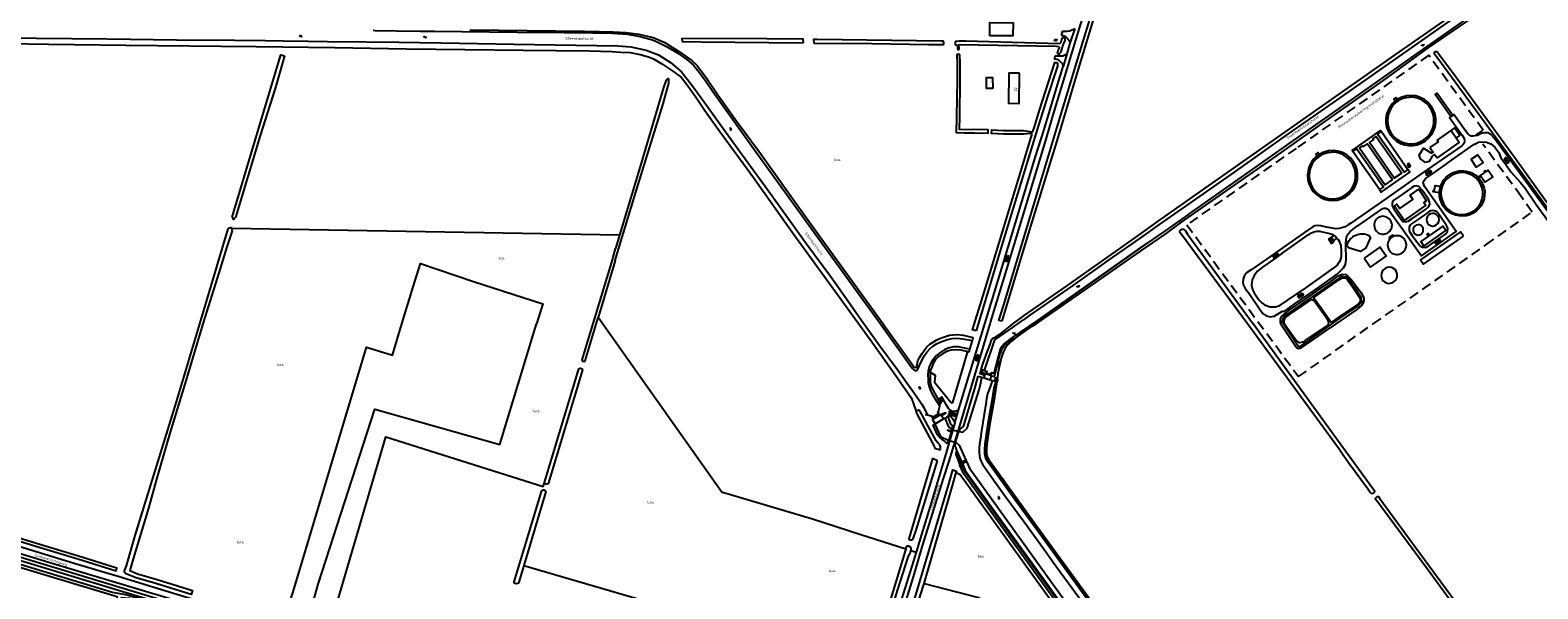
# Model space of a CAD drawing. Extents: x 168875 to 176000, y 513888 to 528000.
# Tile 66 of 106: x 173781 to 175184, y 521753 to 522273. Entities that reach past the tile are written whole.
import ezdxf

# ---------------------------------------------------------------- set-up
doc = ezdxf.new("R2010")
doc.units = 0
doc.header["$MEASUREMENT"] = 0
doc.linetypes.add('LP', pattern=[14, 9, -5])
doc.layers.get('0').update_dxf_attribs({"linetype": 'CONTINUOUS'})
for name, color, linetype in [('BIJGEBOUW', 12, 'CONTINUOUS'), ('CULTUURAANDUIDING', 7, 'CONTINUOUS'), ('DAKRAND', 10, 'CONTINUOUS'), ('FUNCTIE_AANDUIDING', 7, 'CONTINUOUS'), ('HOOFDGEBOUW', 1, 'CONTINUOUS'), ('HUISNUMMER', 7, 'CONTINUOUS'), ('INSTEEK_SLOOT', 72, 'CONTINUOUS'), ('KANT_VERHARDING', 252, 'CONTINUOUS'), ('KANT_WATER', 140, 'CONTINUOUS'), ('KUNSTWERK', 12, 'CONTINUOUS'), ('OVERIGOPSTAL', 12, 'CONTINUOUS'), ('RASTER', 34, 'CONTINUOUS'), ('RIOOLPUT', 7, 'CONTINUOUS'), ('SEMANTIEK', 140, 'CONTINUOUS'), ('sluitlijn_verharding', 7, 'CONTINUOUS'), ('STRAATNAAM', 7, 'CONTINUOUS'), ('TALUD', 34, 'CONTINUOUS'), ('WATERLOOPNAAM', 7, 'CONTINUOUS')]:
    doc.layers.add(name, color=color, linetype=linetype)
doc.styles.add('ISOCP', font='ISOCP.shx', dxfattribs={"height": 1.8})

# ---------------------------------------------------------------- blocks, each defined once
blk = doc.blocks.new('S05')
at = {"color": 0}
for p, q in [((0.1, 0.3), (0.4, 0.6)), ((0.1, -0.2), (0.4, 0.1)), ((0.4, 0.6), (0.7, 0.7)), ((0.4, 0.1), (0.7, 0.2)), ((0.7, 0.7), (1, 0.6)), ((0.7, 0.2), (1, 0.1)), ((1, 0.6), (1.3, 0.4)), ((1, 0.1), (1.4, -0.1)), ((1.3, 0.4), (1.7, 0.1)), ((1.7, 0.1), (2, 0)), ((2, 0), (2.3, 0.2)), ((2.3, 0.2), (2.6, 0.4)), ((1.4, -0.1), (1.7, -0.4)), ((1.7, -0.4), (2, -0.5)), ((2, -0.5), (2.3, -0.3)), ((2.3, -0.3), (2.6, -0.1))]:
    blk.add_line(p, q, dxfattribs=at)
blk = doc.blocks.new('S024')
at = {"color": 0}
for p, q in [((0, 1.2), (6.7, 1.2)), ((0, 0), (6.7, 0)), ((0.2, 1.2), (0.2, 0)), ((1.2, 1.5), (1.2, 1.2)), ((1.2, 0), (1.2, -1.2)), ((2.3, 1.2), (2.3, 0)), ((3.4, 1.5), (3.4, 1.2)), ((3.4, 0), (3.4, -1.2)), ((4.4, 1.2), (4.4, 0)), ((5.4, 1.5), (5.4, 1.2)), ((5.4, 0), (5.4, -1.2)), ((6.5, 1.2), (6.5, 0)), ((0, -1.2), (6.7, -1.2)), ((0.2, -1.2), (0.2, -1.5)), ((2.3, -1.2), (2.3, -1.5)), ((4.4, -1.2), (4.4, -1.5)), ((6.5, -1.2), (6.5, -1.5))]:
    blk.add_line(p, q, dxfattribs=at)
blk = doc.blocks.new('Q28')
at = {"color": 0}
blk.add_lwpolyline([(1, 1), (1, -1), (-1, -1), (-1, 1)], close=True, dxfattribs=at)
blk = doc.blocks.new('S014')
at = {"color": 0}
for p, q in [((0, -0.8), (4.2, 1.7)), ((0, 0.6), (1.8, 1.7)), ((5.1, -1.5), (0, 1.4)), ((2.6, -1.5), (0, 0)), ((1.1, -1.5), (6.1, 1.4)), ((6.1, -0.8), (1.9, 1.7)), ((3.5, -1.5), (6.1, 0)), ((6.1, 0.7), (4.4, 1.7))]:
    blk.add_line(p, q, dxfattribs=at)
blk = doc.blocks.new('S026')
at = {"color": 0}
for p, q in [((0, 0), (4.4, 0)), ((0.2, 0.5), (0.2, 0)), ((1.2, 0), (1.2, -0.5)), ((2.2, 0.5), (2.2, 0)), ((3.2, 0), (3.2, -0.5)), ((4.2, 0.5), (4.2, 0))]:
    blk.add_line(p, q, dxfattribs=at)

msp = doc.modelspace()

# ---------------------------------------------------------------- linework, layer by layer
at = {"layer": 'BIJGEBOUW'}
for points in [[(174674.113, 522268.172), (174674.229, 522280.451), (174695.728, 522280.248), (174695.612, 522267.969), (174674.113, 522268.172)], [(175079.557, 522150.367), (175074.764, 522153.721), (175073.615, 522156.921), (175077.796, 522163.553), (175085.215, 522158.877)], [(175083.5, 522164.1), (175086.543, 522159.822), (175085.215, 522158.877)], [(175090.4, 522154.4), (175088, 522157.774), (175085.637, 522156.093)], [(175062.328, 522148.29), (175064.049, 522145.821), (175065.69, 522146.964), (175063.969, 522149.434), (175062.328, 522148.29)], [(175085.637, 522156.093), (175082.871, 522151.085), (175079.557, 522150.367)], [(175022.546, 522061.186), (175028.293, 522052.881), (175042.875, 522063.089), (175037.149, 522071.389), (175022.546, 522061.186)]]:
    msp.add_lwpolyline(points, dxfattribs=at)
for points in [[(175052.391, 522048.956, 1.0015461), (175039.356, 522041.365)], [(175039.356, 522041.365, 0.97712319), (175052.391, 522048.956)]]:
    msp.add_lwpolyline(points, format="xyb", dxfattribs=at)
at = {"layer": 'DAKRAND'}
for points in [[(174676.8, 522219), (174671, 522219), (174671, 522229.2), (174676.7, 522229.3), (174676.8, 522219)], [(174674.421, 521948.046), (174674.316, 521947.673), (174668.735, 521949.428), (174668.839, 521949.785)], [(174668.839, 521949.785), (174669.441, 521951.862)], [(174669.441, 521951.862), (174669.948, 521953.611)], [(174669.948, 521953.611), (174670.035, 521953.912), (174675.577, 521952.152), (174675.464, 521951.75)], [(174675.464, 521951.75), (174674.421, 521948.046)], [(174629.617, 521930.916), (174628.004, 521929.933), (174629.116, 521928.127), (174630.716, 521929.08), (174629.617, 521930.916)], [(174628.377, 521915.715), (174620.791, 521911.107), (174623.385, 521906.927)], [(174623.385, 521906.927), (174630.972, 521911.535)], [(174629.09, 521914.566), (174628.377, 521915.715)], [(174630.972, 521911.535), (174629.09, 521914.566)]]:
    msp.add_lwpolyline(points, dxfattribs=at)
at = {"layer": 'HOOFDGEBOUW'}
for points in [[(174734.396, 522263.524), (174734.469, 522264.784), (174736.361, 522264.675), (174736.275, 522263.398), (174734.396, 522263.524)], [(174701.801, 522233.202), (174691.801, 522233.298), (174691.399, 522205.298), (174701.399, 522205.202), (174701.801, 522233.202)]]:
    msp.add_lwpolyline(points, dxfattribs=at)
at = {"layer": 'INSTEEK_SLOOT'}
for points in [[(175221.697, 522368.74), (175213.448, 522362.61), (175213.1, 522362.3), (175189.6, 522347.1), (175148.5, 522318.5), (175050.9, 522250.3), (174830.3, 522095.6), (174811.5, 522082), (174745, 522035.3), (174705.7, 522008), (174698.215, 522002.351)], [(174685.32, 522002.551), (174682.595, 522003.122), (174687.2, 522017.9), (174701.3, 522065.5), (174722.5, 522135.8), (174736.6, 522182.2), (174761, 522263.2), (174782.4, 522332.9), (174790.2, 522360.8), (174790.5, 522361.5), (174790.9, 522362), (174791.8, 522362.2), (174792.7, 522362), (174793.1, 522361.2), (174793.2, 522359.9), (174792.9, 522358), (174791.8, 522353.8), (174786.5, 522336.2), (174774.9, 522298.5), (174753.4, 522227.7), (174737.6, 522174.5), (174711.1, 522088), (174689.7, 522017.3), (174685.32, 522002.551)], [(174717.3, 522000), (174772.1, 522038.2), (174814.2, 522067.8), (174837.8, 522084), (174852.5, 522094.7), (174887.5, 522119.3), (174940.6, 522156.1), (174988.8, 522190.3), (175040.8, 522226.7), (175081.8, 522256.5), (175165.1, 522314.1)], [(174190.3, 522273.6), (174297, 522272.4), (174310.6, 522272), (174323.7, 522271.9), (174335.5, 522271.2), (174347.6, 522269.7), (174360.7, 522266.7), (174371.2, 522262.2), (174384.3, 522253.9), (174396.9, 522245.1), (174401.8, 522240.6), (174410.8, 522228.4), (174420.9, 522213.2), (174438.6, 522188.5), (174459, 522160.9), (174501.6, 522101.2), (174525.7, 522067.7), (174574.8, 522000)], [(173720.567, 522261.484), (173798.107, 522260.346), (173870.181, 522259.397), (173958.726, 522258.449), (173991.336, 522258.07), (174064.625, 522257.312), (174131.337, 522255.985), (174239.87, 522254.656), (174301.156, 522254.088), (174322.291, 522253.517), (174330.757, 522253.046), (174339.503, 522252.44), (174348.829, 522250.69), (174356.62, 522248.643), (174361.101, 522246.722), (174368.827, 522242.068), (174379.257, 522235.142), (174386.871, 522229.569), (174391.587, 522223.649), (174400.911, 522210.567), (174408.898, 522198.641), (174422.933, 522179.032), (174454.219, 522136.307), (174491.227, 522084.044), (174513.433, 522053.467), (174562.799, 521985.396), (174587.999, 521950.075), (174601.115, 521930.866), (174605.682, 521918.376)], [(174500.704, 522261.497), (174500.441, 522264.91), (174466.5, 522265.2), (174387.352, 522265.654), (174387.896, 522262.957)], [(174387.896, 522262.957), (174405.4, 522262.6), (174468.3, 522261.8), (174500.704, 522261.497)], [(174631.2, 522261.7), (174631.1, 522262.6), (174630.9, 522263.1), (174629, 522263), (174513.3, 522264.8), (174510.113, 522264.827), (174510.372, 522261.406)], [(174510.372, 522261.406), (174564.4, 522260.9), (174617.3, 522260), (174629, 522259.9), (174630.9, 522260), (174631.2, 522260.3), (174631.2, 522261.7)], [(174742.8, 522260.4), (174744.1, 522263.7), (174744.3, 522265), (174744.2, 522265.8), (174743.5, 522266.2), (174742.8, 522266.3), (174741.8, 522266.1), (174741.2, 522265.5), (174740.9, 522264.8), (174740.1, 522261.9), (174739.4, 522261), (174738.8, 522260.6), (174651.9, 522263.1), (174645.7, 522263.1), (174642.1, 522262.9), (174641.8, 522262.3), (174641.7, 522260.1), (174642.2, 522259.6), (174643.4, 522259.6), (174643.7, 522259.5), (174643.9, 522257.1), (174643.9, 522256.1), (174644.3, 522255.4), (174645, 522255.2), (174645.6, 522255.6), (174645.6, 522256.6), (174645.2, 522259.7), (174645.7, 522260.1), (174736.3, 522258.5), (174737.9, 522258.2), (174738.7, 522257.7), (174738.6, 522256.9), (174737.7, 522255.1), (174737.3, 522253.9), (174736.9, 522252.1), (174737.1, 522251.8), (174738.1, 522251.5), (174739, 522251.5), (174739.9, 522252.2), (174740.6, 522253.6), (174742.8, 522260.4)], [(173969.112, 522099.439), (173980, 522135.7), (174000, 522203), (174014.325, 522250.353), (174017.793, 522249.63)], [(174017.793, 522249.63), (174009, 522219.1), (173995.2, 522175.5), (173972.03, 522099.115)], [(174646.329, 522250.848), (174643.331, 522250.752), (174643.6, 522242.276), (174643.6, 522227.409), (174643.2, 522192.737), (174642.645, 522178.073), (174650.379, 522177.699), (174659.996, 522177.9), (174672.567, 522177.572), (174672.645, 522180.57), (174660.004, 522180.9), (174650.421, 522180.701), (174645.755, 522180.927), (174646.2, 522192.663), (174646.6, 522227.391), (174646.6, 522242.324), (174646.329, 522250.848)], [(174661.489, 521993.632), (174658.11, 521994.536), (174669.2, 522030.4), (174705.7, 522151.3), (174712.6, 522173.9), (174713.3, 522175.8), (174713.3, 522176.5), (174713.2, 522177), (174712.1, 522177.2), (174711.4, 522177.2), (174705.291, 522176.65), (174686.758, 522176.65), (174675.817, 522177.171), (174675.983, 522180.667), (174686.842, 522180.15), (174705.309, 522180.15), (174713.2, 522178.7), (174714.2, 522179.1), (174715.3, 522182.4), (174720.5, 522200), (174734.3, 522242.3), (174734.7, 522243.2), (174735.6, 522243.4), (174736.3, 522243.4), (174736.8, 522242.9), (174737.2, 522242.1), (174737.2, 522241.2), (174737, 522239.9), (174736.2, 522237.2), (174727.9, 522211.6), (174718.3, 522180.8), (174686.3, 522076.3), (174661.489, 521993.632)], [(175196.8, 522107.7), (175196.8, 522107.1), (175196.5, 522106.6), (175195.9, 522106.2), (175194.5, 522106.2), (175193.9, 522106.7), (175191.7, 522109.4), (175123.2, 522203.1), (175090.9, 522246.9), (175088, 522251), (175087.8, 522251.6), (175087.8, 522252.2), (175088.3, 522253.1), (175088.9, 522253.4), (175089.8, 522253.4), (175090.8, 522253), (175091.7, 522251.8), (175093.2, 522249.4), (175105.5, 522232.9), (175128.1, 522201.9), (175163.2, 522154.1), (175191, 522115.5), (175194.8, 522110.5), (175196.8, 522107.7)], [(174374.9, 522221.5), (174375.486, 522224.392), (174375.371, 522228.07), (174374.108, 522228.07), (174372.966, 522226.706), (174372.2, 522225.4), (174370.5, 522220), (174349.6, 522149.5), (174329.535, 522082.533)], [(174325.5, 522059.1), (174328.452, 522069.696), (174346.8, 522129.6), (174370.1, 522204.8), (174373.8, 522218.4), (174374.9, 522221.5), (174374.909, 522221.544)], [(173938.8, 522000), (173965.16, 522088.417)], [(173965.16, 522088.417), (173966.238, 522089.28), (173967.088, 522089.666), (173967.939, 522089.666), (173968.325, 522089.28), (173968.563, 522088.784)], [(173968.563, 522088.784), (173968.951, 522086.683)], [(173969.112, 522099.439), (173969.61, 522097.784), (173970.156, 522097.457), (173970.811, 522097.566), (173971.248, 522098.33), (173972.03, 522099.115)], [(175000, 521882.2), (174913.8, 522000), (174851.6, 522084.4), (174850.8, 522085.8), (174850.8, 522086.5), (174852.2, 522087.8), (174852.8, 522088.1), (174853.6, 522088.3), (174854.6, 522088.1), (174855.2, 522087.7), (174856.1, 522086.5), (174858, 522083.5), (174919.1, 522000)], [(173968.951, 522086.683), (173964.1, 522071.6), (173956.7, 522047.5), (173941.6, 522000)], [(174329.535, 522082.533), (174325.87, 522070.302)], [(174322.9, 522060.5), (174294.311, 521966.621), (174294.656, 521965.868), (174295.068, 521965.504), (174295.727, 521965.239), (174296.572, 521965.19), (174297.083, 521965.328), (174297.471, 521965.657), (174309.564, 522005.972)], [(174322.9, 522060.5), (174323.161, 522060.957), (174325.87, 522070.302)], [(174325.5, 522059.1), (174309.564, 522005.972)], [(173941.6, 522000), (173925.9, 521947.2), (173911, 521898.3), (173898.6, 521855.6), (173891.3, 521828.6), (173876.8, 521781.3), (173873.869, 521770.433), (173881.044, 521767.595), (173899.182, 521762.214), (173932.127, 521751.964), (173930.939, 521748.144), (173898.018, 521758.386), (173879.756, 521763.805), (173869.989, 521767.562), (173869.344, 521768.529), (173869.1, 521768.7), (173868.9, 521769.3), (173868.8, 521770.1), (173869.5, 521771.7), (173870.7, 521774.9), (173878.9, 521803.2), (173917.1, 521927.4), (173938.8, 522000)], [(174574.8, 522000), (174575.977, 521998.174), (174601.639, 521962.817), (174603.281, 521960.081), (174604.483, 521959.523), (174605.624, 521959.744), (174606.133, 521960.685), (174607.115, 521965.739), (174608.537, 521968.614), (174610.731, 521972.173), (174615.284, 521978.514), (174618.165, 521981.041), (174624.873, 521985.275), (174628.233, 521986.821), (174633.876, 521988.756), (174636.622, 521989.463), (174640.255, 521989.92), (174644.151, 521990.018), (174649.303, 521989.454), (174658.617, 521987.224)], [(174666.196, 521957.478), (174667.843, 521963.37), (174672.029, 521974.541), (174674.598, 521981.638), (174675.498, 521984.766), (174676.931, 521986.65), (174679.825, 521988.086), (174684.109, 521990.681), (174693.43, 521998.117), (174698.215, 522002.351)], [(174696.803, 521985.723), (174700.813, 521988.85), (174713.391, 521997.776), (174717.3, 522000)], [(175000, 521882.2), (175008, 521871.1), (175025.7, 521847.2), (175028.1, 521843.6), (175029.2, 521842.3), (175030.4, 521842.5), (175031.4, 521842.8), (175032.1, 521843.3), (175032.5, 521844.1), (175000, 521888.4), (174919.1, 522000)], [(174653.272, 521974.107), (174651.5, 521974.564), (174647.177, 521975.449), (174642.65, 521975.864), (174638.08, 521975.603), (174633.885, 521974.307), (174629.703, 521971.868), (174625.887, 521969.278), (174623.575, 521966.912), (174621.793, 521963.722), (174620.018, 521959.908), (174618.604, 521956.306), (174618.582, 521955.007)], [(174696.803, 521985.723), (174694.118, 521983.524), (174690.93, 521980.474), (174688.828, 521977.955), (174687.298, 521975.443), (174685.832, 521971.841), (174684.678, 521968.242), (174682.348, 521958.445), (174681.517, 521953.863), (174681.152, 521949.915), (174680.316, 521949.795), (174679.228, 521949.471), (174678.927, 521948.532), (174678.82, 521946.819)], [(174654.787, 521973.718), (174653.272, 521974.107)], [(174259.578, 521852.564), (174291.779, 521958.306), (174292.232, 521958.614), (174292.762, 521958.798), (174293.21, 521958.849), (174293.882, 521958.665), (174294.279, 521958.39), (174295.005, 521957.434), (174263.181, 521851.339), (174263.007, 521851.223), (174261.676, 521850.863), (174260.831, 521850.899), (174260.256, 521851.223), (174259.77, 521852.014), (174259.578, 521852.564)], [(174618.582, 521955.007), (174618.542, 521952.616), (174618.673, 521945.757), (174619.654, 521941.715), (174622.795, 521935.256), (174628.104, 521926.072)], [(174647.007, 521903.374), (174648.053, 521903.432), (174649.547, 521904.592), (174650.306, 521906.368), (174660.263, 521940.002), (174663.241, 521951.508)], [(175081.53, 521303.36), (175081.901, 521305.849), (175081.108, 521309.155), (175058.009, 521340.972), (175039.832, 521365.487), (175014.103, 521400.358), (174985.607, 521439.267), (174948.287, 521491.05), (174903.129, 521553.005), (174867.033, 521602.827), (174833.869, 521648.618), (174793.972, 521703.594), (174764.358, 521744.241), (174719.57, 521805.946), (174698.53, 521834.829), (174672.735, 521870.741), (174670.43, 521874.652), (174669.514, 521878.41), (174669.342, 521883.164), (174669.864, 521888.347), (174672.994, 521909.445), (174676.768, 521932.201), (174678.088, 521940.502), (174679.996, 521946.492)], [(175081.901, 521305.849), (175081.917, 521309.743), (175058.815, 521341.563), (175040.636, 521366.082), (175014.908, 521400.951), (174986.416, 521439.855), (174949.097, 521491.637), (174903.938, 521553.593), (174867.843, 521603.414), (174834.679, 521649.205), (174794.781, 521704.183), (174765.167, 521744.829), (174720.379, 521806.534), (174699.34, 521835.415), (174673.573, 521871.288), (174671.366, 521875.032), (174670.509, 521878.547), (174670.344, 521883.132), (174670.857, 521888.223), (174673.982, 521909.29), (174677.742, 521931.963), (174679.286, 521940.835), (174679.996, 521946.492)], [(175081.901, 521305.849), (175082.645, 521310.271), (175059.541, 521342.096), (175041.359, 521366.617), (175015.633, 521401.484), (174987.144, 521440.384), (174949.826, 521492.165), (174904.666, 521554.122), (174868.572, 521603.942), (174835.408, 521649.733), (174795.509, 521704.712), (174765.895, 521745.359), (174721.107, 521807.064), (174700.07, 521835.943), (174674.328, 521871.78), (174672.209, 521875.374), (174671.405, 521878.671), (174671.246, 521883.103), (174671.75, 521888.112), (174674.871, 521909.15), (174678.619, 521931.749), (174680.981, 521946.217)], [(174628.195, 521885.687), (174627.552, 521887.446), (174625.921, 521889.194), (174624.285, 521891.358), (174622.324, 521894.662), (174609.001, 521918.985), (174608.37, 521919.602), (174607.278, 521919.642), (174606.349, 521919.111), (174605.682, 521918.376), (174605.638, 521917.648), (174606.439, 521915.786), (174622.53, 521885.724), (174622.892, 521884.296), (174628.049, 521882.808)], [(174634.458, 521888.36), (174631.773, 521890.977), (174629.31, 521892.767), (174627.159, 521894.51), (174626.105, 521895.745), (174625.468, 521896.933), (174621.492, 521905.836), (174623.008, 521906.663)], [(174623.008, 521906.663), (174623.412, 521906.884), (174623.385, 521906.927)], [(174634.867, 521914.065), (174634.937, 521913.878)], [(174634.937, 521913.878), (174637.623, 521906.64), (174639.492, 521905.205)], [(174628.049, 521882.808), (174628.119, 521883.243), (174628.195, 521885.687)], [(174641.709, 521885.696), (174642.329, 521884.871), (174642.62, 521884.085), (174643.388, 521881.671)], [(174642.078, 521889.861), (174642.829, 521889.67), (174645.566, 521887.335), (174651.836, 521873.201)], [(174642.756, 521881.197), (174642.44, 521878.354), (174645.519, 521870.377), (174646.012, 521868.502), (174648.677, 521862.28), (174675.556, 521824.904), (174727.251, 521753.371), (174772.009, 521691.128), (174792.265, 521663.137), (174815.753, 521630.574), (174844.187, 521590.926), (174871.05, 521554.197), (174899.693, 521514.571), (174923.982, 521481.313), (174952.844, 521441.692), (174991.765, 521388.095), (175015.786, 521354.56), (175035.269, 521326.78), (175058.688, 521294.493), (175061.968, 521294.915)], [(174643.388, 521881.671), (174642.756, 521881.197), (174647.85, 521869.29), (174650.429, 521863.269), (174677.179, 521826.074), (174728.873, 521754.541), (174773.631, 521692.298), (174793.886, 521664.309), (174817.377, 521631.742), (174845.807, 521592.099), (174872.668, 521555.373), (174901.311, 521515.746), (174925.597, 521482.491), (174954.461, 521442.869), (174993.387, 521389.265), (175017.418, 521355.717), (175036.897, 521327.942), (175060.307, 521295.667), (175061.968, 521294.915)], [(174643.388, 521881.671), (174648.77, 521869.683), (174651.305, 521863.764), (174677.99, 521826.659), (174729.684, 521755.126), (174774.442, 521692.883), (174794.696, 521664.894), (174818.189, 521632.326), (174846.617, 521592.686), (174873.477, 521555.961), (174902.12, 521516.334), (174926.405, 521483.081), (174955.27, 521443.457), (174994.198, 521389.85), (175018.234, 521356.295), (175037.711, 521328.522), (175061.117, 521296.254), (175061.968, 521294.915)], [(174597.632, 521710.731), (174597.088, 521709.277), (174596.345, 521708.214), (174595.139, 521708.152), (174594.029, 521708.543), (174593.623, 521708.991), (174593.617, 521709.594), (174593.954, 521711.106), (174598.544, 521724.521), (174623.429, 521809.262), (174635.535, 521850.095), (174639.795, 521864.223), (174643.167, 521862.876)], [(174625.373, 521872.627), (174620.825, 521874.829), (174598.823, 521800.169), (174598.989, 521799.339), (174600.085, 521798.936), (174601.746, 521799.111), (174602.672, 521799.901), (174605.436, 521808.143), (174625.373, 521872.627)], [(174643.167, 521862.876), (174642.839, 521861.768)], [(174652.722, 521871.377), (174655.072, 521865.891), (174681.478, 521829.173), (174733.172, 521757.64), (174777.93, 521695.399), (174798.182, 521667.412), (174821.679, 521634.836), (174850.1, 521595.208), (174876.954, 521558.49), (174905.598, 521518.862), (174929.879, 521485.614), (174958.747, 521445.986), (174997.686, 521392.365), (175021.742, 521358.782), (175041.212, 521331.019), (175064.597, 521298.779), (175066, 521296.92)], [(173581.749, 521857.741), (173581.009, 521855.353), (173600.535, 521849.305), (173664.938, 521829.904), (173706.74, 521817.203), (173747.739, 521805.003), (173790.338, 521792.004), (173825.334, 521781.505), (173861.066, 521770.358), (173861.81, 521772.744), (173826.066, 521783.895), (173791.062, 521794.396), (173748.461, 521807.397), (173707.46, 521819.597), (173665.662, 521832.296), (173601.265, 521851.695), (173581.749, 521857.741)], [(174612.963, 521758.568), (174638.919, 521848.52), (174642.839, 521861.768)], [(173863.592, 521738.127), (173866.303, 521745.581), (173873.451, 521744.777), (173899.222, 521736.95), (173925.016, 521729.273), (173925.766, 521731.528), (173870.012, 521748.01), (173857.537, 521750.224), (173724.358, 521790.434), (173539.055, 521846.685), (173538.41, 521844.432), (173723.694, 521788.027), (173861.91, 521746.403), (173856.989, 521729.713)], [(174240.372, 521775.295), (174235.43, 521758.818), (174234.425, 521758.361), (174233.363, 521758.293), (174232.391, 521758.542), (174231.917, 521758.881), (174231.555, 521759.401), (174231.37, 521759.935), (174257.238, 521844.882), (174257.854, 521845.319), (174258.487, 521845.591), (174259.39, 521845.613), (174260.046, 521845.274), (174260.769, 521844.528), (174261.017, 521844.122), (174240.372, 521775.295)], [(175245.506, 521553.39), (175242.27, 521551.221), (175226.9, 521572.9), (175202, 521606.7), (175174.2, 521644.7), (175144.5, 521685.6), (175081.1, 521772.2), (175033.4, 521836.6), (175033, 521837.3), (175033, 521837.9), (175034.6, 521839.3), (175035.1, 521839.5), (175035.7, 521839.3), (175036.8, 521838), (175074.4, 521786.7), (175162.5, 521667), (175229.1, 521575.4), (175245.506, 521553.39)], [(174595.972, 521790.64), (174596.455, 521792.605), (174597.098, 521793.567), (174598.506, 521793.531), (174600.074, 521792.591), (174600.64, 521791.19), (174600.656, 521789.682), (174600.579, 521789.155)], [(174595.972, 521790.64), (174567.613, 521697.282), (174567.578, 521694.858), (174569.39, 521694.575), (174570.744, 521694.94), (174571.635, 521696.256), (174574.449, 521706.437), (174581.012, 521728.567), (174588.359, 521752.817), (174598.11, 521782.871), (174599.039, 521785.444), (174599.88, 521786.809), (174600.42, 521788.071), (174600.579, 521789.155)], [(174597.632, 521710.731), (174598.655, 521713.465), (174612.105, 521755.594), (174612.963, 521758.568)]]:
    msp.add_lwpolyline(points, dxfattribs=at)
at = {"layer": 'KANT_VERHARDING'}
for points in [[(174650.403, 521919.779), (174674.5, 522000), (174674.8, 522001.2), (174689.8, 522051), (174725.6, 522168.9), (174733.8, 522196.4), (174754.2, 522264.1), (174781.7, 522354.5), (174788.6, 522376.5), (174795.4, 522399.5), (174806.6, 522436.2)], [(174741.801, 522272.369), (174743.7, 522272.3), (174746.2, 522272.4), (174748.7, 522272.8), (174753.2, 522274.9)], [(174753.2, 522274.9), (174748.6, 522261.2)], [(174740.546, 522268.631), (174741.5, 522268.6), (174744.2, 522267.7), (174746.4, 522265.7), (174748, 522263.7), (174748.6, 522262.3), (174748.6, 522261.2)], [(174748.6, 522261.2), (174745.8, 522251.5)], [(174742.3, 522239.7), (174741.9, 522241.6), (174740.9, 522243.1), (174739.1, 522244.9), (174736.8, 522246), (174733.894, 522246.5)], [(174734.811, 522249.614), (174742.2, 522249.4), (174744.6, 522250.6), (174745.8, 522251.5)], [(174745.8, 522251.5), (174742.3, 522239.7)], [(174645.622, 521921.897), (174669.5, 522000), (174685.3, 522051.8), (174716.7, 522155.9), (174724.6, 522180.8), (174737.2, 522222.5), (174742.3, 522239.7)], [(175103.067, 522192.947), (175102, 522192.2), (175113.6, 522175.6), (175115.5, 522172.6), (175115.9, 522170.8), (175115.7, 522168.9), (175114.6, 522167.1), (175113.2, 522165.8), (175076.4, 522140.2), (175042.7, 522116.5), (175010, 522093.8), (175007.6, 522092.1), (175004.9, 522090.5), (175001.8, 522089.4), (174999, 522088.7), (174996.4, 522088.6), (174987.3, 522090.1), (174982.2, 522091.2), (174978.9, 522091.6), (174976.5, 522091.2), (174974.6, 522090.4), (174970.1, 522087.4), (174932.4, 522060.8), (174917.2, 522050.4), (174913.1, 522047.5), (174910.7, 522044.3), (174910, 522041.6), (174909.6, 522038.8), (174909.9, 522036.6), (174911.8, 522033.1), (174915.3, 522028.3), (174925.1, 522014), (174928.2, 522009.8), (174931.4, 522007.5), (174935, 522006.7), (174938.7, 522007.1), (174946.4, 522012), (174948.1, 522011.5), (174958.3, 522018.9), (174976.9, 522031.8), (174997.2, 522046.2), (175000.2, 522049.1), (175003.3, 522052.3), (175005.1, 522055.3), (175005.8, 522059.7), (175005.4, 522074.2), (175005.6, 522078.9), (175006.8, 522082.6), (175009.5, 522085.9), (175014.7, 522089.9)], [(175104.838, 522194.187), (175103.067, 522192.947)], [(175269.3, 522000), (175143.6, 522172.5), (175140.3, 522176.2), (175137.4, 522177.7), (175134.4, 522177.7), (175131.4, 522177.3), (175127.9, 522175.5), (175125.9, 522174.9), (175123.7, 522174.6), (175122, 522174.8), (175120.4, 522175.4), (175118.8, 522176.9), (175116.8, 522179.6), (175106, 522195), (175104.838, 522194.187)], [(175014.7, 522089.9), (175022.5, 522095.2), (175037.9, 522106.2), (175039.7, 522107.4), (175041, 522107.7), (175042.7, 522107.6), (175044, 522107), (175045.5, 522105.9), (175057, 522089.9), (175075.9, 522063.3), (175108.2, 522085.9), (175078.7, 522128), (175077.9, 522129.6), (175077.5, 522131.7), (175078.2, 522133.6), (175079.6, 522135.4), (175086.9, 522140.4), (175109.9, 522156.8), (175124.4, 522166.9), (175129, 522169.3), (175132.3, 522169.6), (175136.4, 522169.2), (175140.2, 522167.5), (175144.1, 522164.4), (175147.7, 522159.4), (175149.1, 522156.2), (175149.7, 522154.5), (175151.6, 522152.1), (175154.2, 522148.5), (175159, 522141.5), (175167.8, 522131.7), (175172.3, 522126.2), (175182.5, 522111.1), (175263.4, 522000)], [(175083.5, 522111.6), (175083.4, 522113.6), (175082.3, 522116), (175076.3, 522124.6), (175073.2, 522128), (175071, 522128.6), (175069.1, 522128.3), (175066.4, 522126.5), (175054.8, 522118.3), (175050.2, 522115.3), (175048.9, 522113.7), (175048.4, 522112), (175048.4, 522110), (175050, 522107.1), (175056.9, 522097.2), (175058.5, 522095.4), (175060.7, 522095.1), (175063.3, 522095.7), (175066.8, 522097.8), (175079.6, 522106.6), (175082.7, 522109.4), (175083.5, 522111.6)], [(175100.2, 522089.1), (175099.2, 522091.5), (175092.6, 522101.2), (175090.1, 522104.2), (175088, 522105.3), (175085.7, 522105.5), (175083.3, 522104.8), (175080.4, 522102.8), (175073, 522097.4), (175066.5, 522093.2), (175065.2, 522091.8), (175064.4, 522090.4), (175064.2, 522088.4), (175064.4, 522086.7), (175066.9, 522082.7), (175072.6, 522075), (175074.8, 522072.3), (175076.8, 522071.3), (175079.3, 522071.2), (175081.8, 522072.1), (175098.2, 522083.6), (175099.9, 522085.9), (175100.2, 522089.1)], [(174945.796, 522065.442), (174970.275, 522082.81)], [(174981.842, 522086.377), (174982.037, 522086.068), (174990.414, 522084.104)], [(174997.161, 522079.933), (174993.467, 522077.261), (174994.065, 522076.371), (174992.18, 522074.993), (174989.463, 522078.74), (174994.448, 522082.282)], [(175000.182, 522073.976), (175000.627, 522074.024), (175001.099, 522066.638)], [(175028.478, 522080.478), (175023.897, 522070.715), (175019.009, 522067.432), (175007.938, 522070.968), (175006.473, 522073.098), (175006.472, 522073.099)], [(175027.129, 522082.433), (175027.128, 522082.433), (175028.481, 522080.491)], [(174945.796, 522065.442), (174939, 522060.7), (174927.9, 522052.8), (174923.3, 522049.2), (174920.1, 522045.2), (174919.37, 522043.413)], [(174995.935, 522053.358), (174965.328, 522031.872)], [(174919.37, 522043.413), (174918.3, 522041), (174917.7, 522036.2), (174918.4, 522031.9), (174920.1, 522028.8), (174924.5, 522022.3), (174927.1, 522019.5), (174929.7, 522017.8), (174935, 522016), (174939.9, 522015.8), (174944, 522017.1), (174965.328, 522031.872)], [(174586.743, 521711.356), (174603.89, 521767.802), (174611.526, 521793.361), (174618.052, 521814.185), (174630.607, 521855.375), (174636.182, 521872.411), (174638.652, 521880.304), (174646.163, 521905.128), (174650.403, 521919.779)], [(174645.012, 521919.881), (174642.886, 521918.962), (174640.657, 521918.521), (174638.678, 521918.81), (174637.056, 521919.779), (174635.687, 521921.374), (174633.834, 521924.315), (174629.484, 521932.061), (174626.647, 521930.157), (174628.608, 521926.854), (174628.104, 521926.072)], [(174641.451, 521908.104), (174645.012, 521919.881)], [(174645.012, 521919.881), (174645.622, 521921.897)], [(174641.451, 521908.104), (174640.501, 521904.961), (174631.697, 521873.925), (174618.542, 521830.524), (174610.462, 521804.157), (174605.538, 521787.557)], [(174628.377, 521915.715), (174630.334, 521916.737), (174631.992, 521917.226), (174633.187, 521917.347), (174629.09, 521914.566)], [(174634.867, 521914.065), (174636.228, 521914.938), (174637.796, 521914.176), (174640.015, 521911.031), (174641.451, 521908.104)], [(173536.39, 521851.09), (174019.869, 521704.735)], [(173581.7, 521849.7), (173592.6, 521846.6), (173616.8, 521839.2), (173645.1, 521830.8), (173687.5, 521817.9), (173777.6, 521790.9), (173822.9, 521777.1), (173862.9, 521765.2), (173895.1, 521755.3), (173935.9, 521742.9), (173968.7, 521733.2), (173998.369, 521723.922)], [(173576.73, 521845.11), (173591.6, 521840.9), (173640.4, 521826.2), (173676.2, 521815.1), (173707.6, 521805.9), (173758.6, 521790.3), (173802.5, 521777), (173885.2, 521752.3), (173930.1, 521739), (173991.052, 521719.868)], [(173578.61, 521841.5), (174027.41, 521705.62)], [(174605.538, 521787.557), (174603.121, 521779.405), (174595.302, 521754.622), (174591.433, 521741.942), (174586.228, 521724.65), (174576.546, 521692.687), (174565.604, 521656.138), (174558.105, 521632.037), (174551.367, 521609.091)]]:
    msp.add_lwpolyline(points, dxfattribs=at)
for points in [[(174970.275, 522082.81, -0.17246824), (174981.842, 522086.377)], [(174990.414, 522084.104, -0.14282488), (174997.14, 522079.927)], [(174997.14, 522079.927, -0.14112642), (175000.182, 522073.976)], [(175006.472, 522073.099, -0.47024614), (175027.129, 522082.433)], [(175001.099, 522066.638, -0.24549036), (174995.935, 522053.358)]]:
    msp.add_lwpolyline(points, format="xyb", dxfattribs=at)
at = {"layer": 'KANT_WATER'}
for points in [[(175016.8, 522213), (175071.9, 522251.6), (175094.5, 522267.6), (175136.9, 522297.3), (175188, 522333.4), (175250.1, 522376.9), (175317.6, 522424.7), (175340.2, 522440.6), (175379.9, 522468.5), (175463.5, 522527.4)], [(175129.6, 522301.7), (175090, 522273.8), (175057.7, 522251), (174999.9, 522210.5), (174950, 522175.6), (174904.5, 522143.5), (174856.1, 522109.5), (174831.8, 522092.5), (174816.4, 522081.7), (174784.9, 522059.5), (174751.2, 522035.9), (174710.3, 522007.4), (174705.469, 522003.895)], [(173271.3, 522273.264), (173280.5, 522271.6), (173291.6, 522271.6), (173324.7, 522271.4), (173366.7, 522270.8), (173430.9, 522270.2), (173503.5, 522269.2), (173577.3, 522268.3), (173642.3, 522267.6), (173727.3, 522266.7), (173786.5, 522266), (173852.6, 522265.2), (173917.3, 522264.4), (173971.1, 522264), (174000, 522263.6)], [(174100.1, 522273.5), (174102.2, 522273.1), (174122, 522272.7), (174143.9, 522272.4), (174156.9, 522272.4), (174234.3, 522271.5), (174278.4, 522271.1), (174304.3, 522270.8), (174323, 522270.5), (174337, 522269.5), (174348.8, 522267.6), (174360.2, 522264.3), (174365.9, 522261.9), (174373.8, 522257.9), (174383.9, 522251.9), (174392.2, 522246), (174398.3, 522240.7)], [(174000, 522263.6), (174016.8, 522263.4), (174039.9, 522263), (174057.9, 522262.9), (174093.8, 522262.5), (174124.5, 522262.2), (174143.5, 522262), (174163.9, 522261.7), (174231.1, 522260.4), (174288.9, 522259.3), (174327.9, 522258.7), (174340.1, 522257.9), (174354.3, 522254.7), (174365.7, 522250.5), (174376.9, 522243.2), (174387.2, 522234.6), (174397.1, 522222), (174410.3, 522203.6), (174424.5, 522184.1), (174443.9, 522157.1), (174469.7, 522121.6), (174503.5, 522074.6), (174525.7, 522044.3), (174544.3, 522018.1), (174554.395, 522003.845)], [(174398.3, 522240.7), (174403.7, 522234.2), (174409.7, 522226), (174416.4, 522216.3), (174454.3, 522163.3), (174495.3, 522106.3), (174524.6, 522065.9), (174551.7, 522028.5), (174572.3, 522000)], [(174859.4, 522102.2), (174908.3, 522136.6), (174956.6, 522170.6), (175016.8, 522213)], [(174859.4, 522102.2), (174836.2, 522085.9), (174819.5, 522074.4)], [(174819.5, 522074.4), (174759.9, 522032.4), (174718.008, 522002.912)], [(174718.008, 522002.912), (174819.5, 522074.4)], [(174554.395, 522003.845), (174570.872, 521980.958), (174587.766, 521957.868), (174597.005, 521945.293), (174601.97, 521938.334), (174606.301, 521932.251), (174609.049, 521928.228), (174610.85, 521925.338), (174612.704, 521922.241), (174614.353, 521918.934), (174616.081, 521915.291)], [(174669.202, 521956.741), (174678.818, 521985.157), (174691.81, 521994.244), (174705.469, 522003.895)], [(174572.3, 522000), (174583.3, 521984.843), (174601.944, 521958.813), (174603.262, 521957.165), (174604.621, 521956.505), (174605.452, 521956.514), (174606.641, 521957.047), (174607.863, 521959.244), (174609.078, 521962.116), (174610.09, 521964.466), (174611.612, 521967.757), (174613.294, 521970.635), (174615.545, 521973.779), (174618.213, 521976.72), (174621.146, 521979.352), (174624.448, 521981.417), (174628.375, 521983.437), (174634.847, 521985.592), (174639.098, 521986.472), (174643.514, 521986.626), (174648.82, 521986.167), (174657.859, 521984.553)], [(174695.015, 521987.097), (174718.008, 522002.912)], [(174655.606, 521976.607), (174644.645, 521978.638), (174640.591, 521978.643), (174636.288, 521977.656), (174632.356, 521976.155), (174628.433, 521973.824), (174624.417, 521970.504), (174621.444, 521966.885), (174619.146, 521963.376), (174617.677, 521960.033), (174616.679, 521956.436), (174616.513, 521952.744), (174616.617, 521948.172), (174616.859, 521945.264), (174617.578, 521941.426), (174619.505, 521936.511), (174622.103, 521932.02), (174627.44, 521923.513)], [(174678.056, 521954.026), (174683.908, 521976.382), (174685.792, 521979.729), (174686.872, 521980.729), (174689.652, 521983.047), (174694.959, 521987.058), (174695.015, 521987.097)], [(174645.123, 521899.776), (174648.878, 521899.378), (174652.994, 521903.01), (174664.123, 521938.631), (174664.768, 521941.289), (174665.66, 521945.145), (174666.349, 521948.531), (174666.637, 521950.462)], [(174676.379, 521947.5), (174675.535, 521945.103), (174674.276, 521941.556), (174673.326, 521938.271), (174672.014, 521934.878), (174671.078, 521930.346), (174670.3, 521925.658), (174666.075, 521898.796), (174665.36, 521893.314), (174664.609, 521888.029), (174664.24, 521884.658), (174664.177, 521880.988), (174664.569, 521876.921), (174665.149, 521874.213), (174665.977, 521871.859), (174667.409, 521869.41), (174669.5, 521866.315), (174671.492, 521863.219), (174673.835, 521860.076), (174677.505, 521854.986), (174689.432, 521838.418), (174706.145, 521815.717), (174721.488, 521794.358), (174736.066, 521774.098), (174750.767, 521754.04), (174784.631, 521707.585)], [(174623.008, 521906.663), (174628.19, 521895.135), (174636.067, 521891.544)], [(174632.11, 521912.207), (174635.727, 521904.166), (174639.053, 521901.394)], [(174636.067, 521891.544), (174642.078, 521889.861)], [(174639.053, 521901.394), (174645.123, 521899.776)], [(174652.44, 521871.969), (174652.722, 521871.377)]]:
    msp.add_lwpolyline(points, dxfattribs=at)
at = {"layer": 'KUNSTWERK'}
for points in [[(174654.787, 521973.718), (174655.606, 521976.607)], [(174655.606, 521976.607), (174657.859, 521984.553)], [(174657.859, 521984.553), (174658.617, 521987.224)], [(174663.241, 521951.508), (174666.637, 521950.462)], [(174666.637, 521950.462), (174668.839, 521949.785)], [(174667.508, 521957.224), (174669.202, 521956.741)], [(174669.202, 521956.741), (174671.355, 521956.128), (174670.749, 521954.615), (174675.392, 521953.057), (174675.841, 521954.673), (174678.056, 521954.026)], [(174674.421, 521948.046), (174676.379, 521947.5)], [(174676.379, 521947.5), (174678.82, 521946.819)], [(174678.056, 521954.026), (174679.137, 521953.711)], [(174678.82, 521946.819), (174679.049, 521946.756)], [(174679.049, 521946.756), (174680.981, 521946.217)], [(174616.081, 521915.291), (174619.447, 521914.375), (174619.705, 521914.533), (174620.608, 521912.881), (174626.645, 521916.693), (174625.744, 521918.19), (174626.208, 521918.559), (174627.44, 521923.513)], [(174627.44, 521923.513), (174628.034, 521925.9), (174628.104, 521926.072)], [(174613.991, 521915.859), (174616.081, 521915.291)], [(174630.972, 521911.535), (174632.11, 521912.207)], [(174632.11, 521912.207), (174634.937, 521913.878)], [(174639.053, 521901.394), (174639.136, 521901.676), (174639.492, 521905.205)], [(174634.458, 521888.36), (174636.067, 521891.544)], [(174636.067, 521891.544), (174636.234, 521891.874), (174639.053, 521901.394)], [(174642.078, 521889.861), (174645.123, 521899.776)], [(174645.123, 521899.776), (174645.234, 521900.137), (174647.007, 521903.374)], [(174641.709, 521885.696), (174642.078, 521889.861)], [(174649.847, 521872.297), (174649.188, 521871.997), (174649.753, 521870.796), (174650.64, 521871.183)], [(174650.4, 521872.548), (174649.847, 521872.297)], [(174651.836, 521873.201), (174650.4, 521872.548)], [(174650.4, 521872.548), (174650.793, 521871.25)], [(174650.64, 521871.183), (174650.793, 521871.25)], [(174650.793, 521871.25), (174652.44, 521871.969)], [(174651.836, 521873.201), (174651.919, 521873.239), (174652.502, 521871.996), (174652.44, 521871.969)]]:
    msp.add_lwpolyline(points, dxfattribs=at)
at = {"layer": 'OVERIGOPSTAL'}
for points in [[(175103, 522180), (175090.4, 522171.1), (175091.4, 522169.6), (175083.5, 522164.1)], [(175090.4, 522154.4), (175110.9, 522168.7), (175107.928, 522172.952)], [(175107.928, 522172.952), (175111.452, 522175.416), (175106.524, 522182.464), (175103, 522180)], [(175107.928, 522172.952), (175103, 522180)], [(175121.889, 522153.221), (175128.255, 522157.499), (175133.102, 522150.287), (175126.736, 522146.009), (175121.889, 522153.221)], [(175128.557, 522136.457), (175134.9, 522140.9), (175134.2, 522142), (175135.2, 522142.7), (175136, 522141.6), (175138, 522143), (175142.1, 522136.9), (175134.7, 522131.9), (175131.3, 522136.9), (175129.307, 522135.506)], [(175129.307, 522135.506), (175128.557, 522136.457)], [(175080.6, 522114.7), (175078, 522112.9), (175079.7, 522110.4), (175059.7, 522096.4), (175050.6, 522109.5), (175053, 522111.3), (175055.7, 522107.4), (175067.9, 522115.8), (175065.2, 522119.7), (175073.2, 522125.3), (175080.6, 522114.7)], [(175092.491, 522122.069), (175086.8, 522123), (175087.1, 522124.5), (175087.9, 522124.4), (175088.6, 522128.7), (175093.45, 522127.771)], [(175082.181, 522081.584), (175075.1, 522076.6), (175078, 522072.5), (175098.6, 522087), (175095.7, 522091.1), (175083.38, 522082.428)], [(175114.9, 522081.7), (175112, 522085.8), (175074.9, 522059.7), (175077.8, 522055.5), (175114.9, 522081.7)], [(175083.38, 522082.428), (175082.3, 522084.2), (175080.9, 522083.2), (175082.181, 522081.584)], [(175083.38, 522082.428), (175082.181, 522081.584)]]:
    msp.add_lwpolyline(points, dxfattribs=at)
at = {"layer": 'RASTER', "linetype": 'LP'}
for points in [[(175126.8, 522176.1), (175133.1, 522180.4), (175082.5, 522250.1), (174959.2, 522163.4), (174857.5, 522092.2), (174898.6, 522036.2), (174961.442, 521950.997)], [(175030.9, 522000), (175135.8, 522073.6), (175178.7, 522104.1), (175168.6, 522118.7), (175132.8, 522167.4)], [(174961.442, 521950.997), (175030.9, 522000)]]:
    msp.add_lwpolyline(points, dxfattribs=at)
at = {"layer": 'sluitlijn_verharding'}
for points in [[(174741.801, 522272.369), (174740.546, 522268.631)], [(174734.811, 522249.614), (174733.894, 522246.5)]]:
    msp.add_lwpolyline(points, dxfattribs=at)
at = {"layer": 'TALUD'}
for points in [[(175103.067, 522192.947), (175088.5, 522213.5), (175090.3, 522214.7), (175104.838, 522194.187)], [(175053.357, 522208.915), (175052.3, 522210.5), (175050.2, 522209.2), (175051.37, 522207.498)], [(175103.067, 522192.947), (175103.1, 522192.9), (175104.9, 522194.1), (175104.838, 522194.187)], [(175012.031, 522160.354), (175011.3, 522161.4), (175037.8, 522180), (175038.526, 522178.958)], [(175057.6, 522140.4), (175050.5, 522135.5), (175027.3, 522168.8), (175031, 522171.3), (175030.4, 522172.2), (175033.7, 522174.5), (175057.6, 522140.4)], [(175063.153, 522143.607), (175059.7, 522141.2), (175035, 522176.5), (175038.526, 522178.958)], [(175038.526, 522178.958), (175063.153, 522143.607)], [(174980.666, 522157.804), (174979.5, 522159.5), (174977.6, 522158), (174978.802, 522156.498)], [(175012.031, 522160.354), (175015.7, 522162.8), (175040.4, 522127.5), (175036.737, 522124.981)], [(175036.737, 522124.981), (175012.031, 522160.354)], [(175048.8, 522134.3), (175041.8, 522129.4), (175018, 522163.5), (175021.2, 522165.8), (175021.8, 522165), (175025.5, 522167.6), (175048.8, 522134.3)], [(175036.737, 522124.981), (175038.4, 522122.6), (175064.9, 522141.1), (175063.153, 522143.607)], [(174329.535, 522082.533), (173968.563, 522088.784)], [(174993.7, 522078.3), (174992.9, 522079.4), (174991.3, 522078.2), (174992.1, 522077.1), (174993.7, 522078.3)], [(175049.912, 522081.581), (175049.2, 522082.7), (175045.7, 522080.3), (175046.323, 522079.054)], [(174127, 522000), (174137.6, 522034.4), (174144.2, 522056.3), (174193.6, 522039.5), (174258, 522018.7), (174252.3, 522000)], [(174945.1, 521999.4), (174944.6, 522001.6), (174944.7, 522004.8), (174945.9, 522007.1), (174952.7, 522012.8), (174967.4, 522022.8), (174980.1, 522031.8), (174991.4, 522039.5), (174996.6, 522043.4), (174998.7, 522044.8), (175002, 522046.3), (175005, 522045.9), (175007.1, 522044.9), (175010.6, 522040.9), (175019.6, 522028.8), (175021.1, 522026.2), (175022.1, 522024), (175022.2, 522021.8), (175021.4, 522019.6), (175020.1, 522017.1), (175015.6, 522013.5), (174990.8, 521996.5)], [(174961.755, 521978.533), (174946.8, 522000.6), (174946.4, 522002.3), (174947.5, 522006.3), (174950.3, 522008.5), (174982.3, 522030.7), (174998.9, 522042.4), (175001.7, 522044), (175003.4, 522044.2), (175006, 522043.7), (175008, 522042), (175013.5, 522034), (175019.5, 522024.9), (175019.8, 522023.4), (175019.9, 522020.9), (175019.4, 522019.6), (175017.1, 522017.2), (174999.1, 522005), (174961.755, 521978.533)], [(174975.246, 522024.354), (174983.036, 522029.751), (174999.545, 522041.387), (175002.083, 522042.837), (175003.357, 522042.987), (175005.464, 522042.581), (175007.1, 522041.191), (175012.525, 522033.3), (175018.369, 522024.436), (175018.605, 522023.256), (175018.691, 522021.1), (175018.366, 522020.255), (175016.322, 522018.122), (174998.411, 522005.982), (174991.85, 522001.279), (174982.276, 522014.898), (174975.246, 522024.354)], [(174989.4, 521999.8), (174989.5, 522001.8), (174988.4, 522004.1), (174981.3, 522014.2), (174975.8, 522021.6), (174973.8, 522022.3), (174972.1, 522022.1), (174962.1, 522015.1), (174952.8, 522008.8), (174949, 522005.9), (174948.1, 522004.2), (174947.8, 522002.4), (174948, 522000.5), (174949.5, 521998.2)], [(174424.436, 521843.774), (174309.564, 522005.972)], [(174026.656, 521753.953), (174093.959, 521978.483), (174118.167, 521971.088), (174127, 522000)], [(174049.079, 521757.749), (174101.734, 521920.785), (174218.137, 521887.92), (174252.3, 522000)], [(174945.1, 521999.4), (174958.814, 521979.094), (174959.934, 521977.693), (174961.615, 521977.273), (174963.436, 521977.553), (174990.8, 521996.5)], [(174949.5, 521998.2), (174959.934, 521983.996), (174960.775, 521983.296), (174961.615, 521982.876), (174962.736, 521982.735), (174965.397, 521983.436), (174966.798, 521983.996), (174967.919, 521984.837), (174988.229, 521998.423), (174989.21, 521999.264), (174989.4, 521999.8)], [(174679.137, 521953.711), (174682.601, 521967.947), (174683.499, 521971.179), (174684.554, 521974.413), (174685.871, 521977.39), (174687.71, 521980.165), (174691.362, 521983.429), (174695.385, 521986.177), (174695.202, 521986.631)], [(174695.202, 521986.631), (174695.015, 521987.097)], [(174695.202, 521986.631), (174696.803, 521985.723)], [(174618.582, 521955.007), (174623.221, 521952.463), (174622.623, 521945.701), (174637.698, 521927.269), (174638.589, 521926.604), (174639.781, 521926.929), (174653.281, 521973.335), (174653.272, 521974.107)], [(174669.441, 521951.862), (174665.254, 521953.519), (174666.196, 521957.478)], [(174666.196, 521957.478), (174667.508, 521957.224)], [(174669.948, 521953.611), (174666.746, 521954.723), (174667.508, 521957.224)], [(174675.464, 521951.75), (174678.583, 521951.222), (174679.137, 521953.711)], [(174072.226, 521759.612), (174111.891, 521894.884), (174258.445, 521848.845), (174259.578, 521852.564)], [(174642.839, 521861.768), (174646.592, 521860.041), (174825.135, 521612.344)], [(174424.436, 521843.774), (174509.139, 521818.772), (174554.069, 521804.143), (174595.972, 521790.64)], [(174600.579, 521789.155), (174605.538, 521787.557)], [(174240.372, 521775.295), (174355.18, 521741.838), (174391.374, 521730.391), (174468.16, 521706.959), (174480.063, 521703.903), (174470.09, 521669.347), (174450.697, 521608.575), (174407.307, 521621.572), (174343.321, 521640.993), (174328.327, 521645.401), (174326.849, 521646.143), (174271.002, 521662.816), (174250.905, 521669.182)], [(174018.122, 521726.069), (174026.656, 521753.953)], [(174038.796, 521719.558), (174043.519, 521737.707), (174049.079, 521757.749)], [(174206.698, 521680.447), (174207.306, 521682.298), (174177.412, 521690.758), (174101.303, 521714.449), (174062.696, 521727.111), (174072.226, 521759.612)], [(174612.963, 521758.568), (174663.674, 521745.43), (174673.291, 521738.741), (174684.72, 521711.663), (174731.71, 521656.997), (174759.142, 521622.943), (174789.08, 521589.569), (174787.247, 521584.649)]]:
    msp.add_lwpolyline(points, dxfattribs=at)
for points in [[(175044.7, 522199, 1.72655179), (175085, 522202.6)], [(175046.9, 522199.8, 1.86997009), (175082.8, 522202.7)], [(175051.37, 522207.498, 0.11747822), (175044.7, 522199)], [(175082.8, 522202.7, 0.53476141), (175046.9, 522199.8)], [(175053.357, 522208.915, 0.02581674), (175051.37, 522207.498)], [(175085, 522202.6, 0.40170181), (175053.357, 522208.915)], [(175009.799, 522151.599, 0.52667246), (174974.2, 522149)], [(174980.666, 522157.804, 0.02462022), (174978.802, 522156.498)], [(175012.599, 522150.799, 0.40976814), (174980.666, 522157.804)], [(174973.301, 522150.4, 1.82189909), (175012.599, 522150.799)], [(174974.2, 522149, 1.89862174), (175009.799, 522151.599)], [(174978.802, 522156.498, 0.08905866), (174973.301, 522150.4)], [(175129.307, 522135.506, -1.47482802), (175092.491, 522122.069)], [(175093.45, 522127.771, -0.09095752), (175097, 522134.5)], [(175096.6, 522131.2, 1.6659291), (175131, 522129.7)], [(175131, 522129.7, 0.60029015), (175096.6, 522131.2)], [(175097, 522134.5, -0.46646213), (175129.307, 522135.506)], [(175092.491, 522122.069, -0.06892039), (175093.45, 522127.771)], [(175085.7, 522102.8, 0.65061864), (175082.4, 522092.6)], [(175082.4, 522092.6, 1.53687288), (175085.7, 522102.8)], [(175041.2, 522100.1, 0.73695699), (175034.5, 522085.7)], [(175034.5, 522085.7, 1.35707116), (175041.2, 522100.1)], [(175072.4, 522092.3, 0.67), (175069.6, 522083.9)], [(175069.6, 522083.9, 1.49264286), (175072.4, 522092.3)], [(175046.323, 522079.054, 0.36085671), (175046.2, 522067.9)], [(175046.2, 522067.9, 1.50494526), (175053.8, 522082.1)], [(175049.912, 522081.581, 0.12786717), (175046.323, 522079.054)], [(175053.8, 522082.1, 0.11339665), (175049.912, 522081.581)]]:
    msp.add_lwpolyline(points, format="xyb", dxfattribs=at)

# ---------------------------------------------------------------- block references
at = {"layer": 'RIOOLPUT'}
msp.add_blockref('Q28', (174680.13, 521947.868), dxfattribs=at)
at = {"layer": 'SEMANTIEK'}
for name, p, rotation in [('S05', (174031.63, 522267.71), 4.349663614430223), ('S05', (174147.141, 522266.939), 358.6614356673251), ('S05', (175076.066, 522258.757), 30.07747627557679), ('S05', (174431.852, 522182.499), 306.7629393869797), ('S014', (175084.8, 522142.6), 212.005383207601), ('S014', (175156.75, 522149.6), 122.0053832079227), ('S014', (175093.5, 522078.05), 212.0053832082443), ('S014', (174689.6, 522057.75), 77.47119229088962), ('S014', (174942.65, 522065.4), 212.0053832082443), ('S05', (174755.341, 522034.146), 34.38885020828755), ('S014', (174965.7, 522028.3), 212.0053832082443), ('S05', (174695.483, 521991.22), 358.5679038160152), ('S014', (174663.255, 521971.479), 249.9946240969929), ('S026', (174682.873, 521964.679), 263.9978113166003), ('S05', (174607.944, 521941.557), 306.7629393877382), ('S024', (174635.853, 521917.57), 341.3179105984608), ('S05', (174634.778, 521900.719), 0.6263010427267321), ('S05', (174681.511, 521839.257), 305.552776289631)]:
    msp.add_blockref(name, p, dxfattribs=dict(at, rotation=rotation))

# ---------------------------------------------------------------- texts
at = {"layer": 'CULTUURAANDUIDING', "style": 'ISOCP'}
for p in [(174216.6, 522060.1), (174011.145, 521960.856), (174249.317, 521917.553), (174355.52, 521833.002), (173973.904, 521795.652), (174662.758, 521782.535), (174524.572, 521769.101)]:
    msp.add_text('bos', height=2.5, dxfattribs=at).set_placement(p)
at = {"layer": 'FUNCTIE_AANDUIDING', "style": 'ISOCP'}
msp.add_text('Rioolwaterzuiveringsinstallatie', height=2.5, rotation=35.217593, dxfattribs=at).set_placement((174999.2, 522181.9))
msp.add_text('bos', height=2.5, dxfattribs=at).set_placement((174529.3, 522151.6))
at = {"layer": 'HUISNUMMER', "style": 'ISOCP'}
msp.add_text('22', height=2.5, rotation=89.328343, dxfattribs=at).set_placement((174699.34, 522216.319))
at = {"layer": 'STRAATNAAM', "style": 'ISOCP'}
for s, rotation, p in [('Tollebekerweg', 73.432647, (174620.26, 521826.313)), ('Zuidwesterringweg', 343.196647, (173784.772, 521783.981))]:
    msp.add_text(s, height=2.5, rotation=rotation, dxfattribs=at).set_placement(p)
at = {"layer": 'WATERLOOPNAAM', "style": 'ISOCP'}
for s, rotation, p in [('Steenbanktocht', 358.850839, (174279.236, 522264.572)), ('Steenbankdwarstocht', 35.104768, (174951.2, 522171.6)), ('Steenbanktocht', 306.176792, (174501.802, 522084.452))]:
    msp.add_text(s, height=2.5, rotation=rotation, dxfattribs=at).set_placement(p)

doc.saveas('drawing.dxf')
